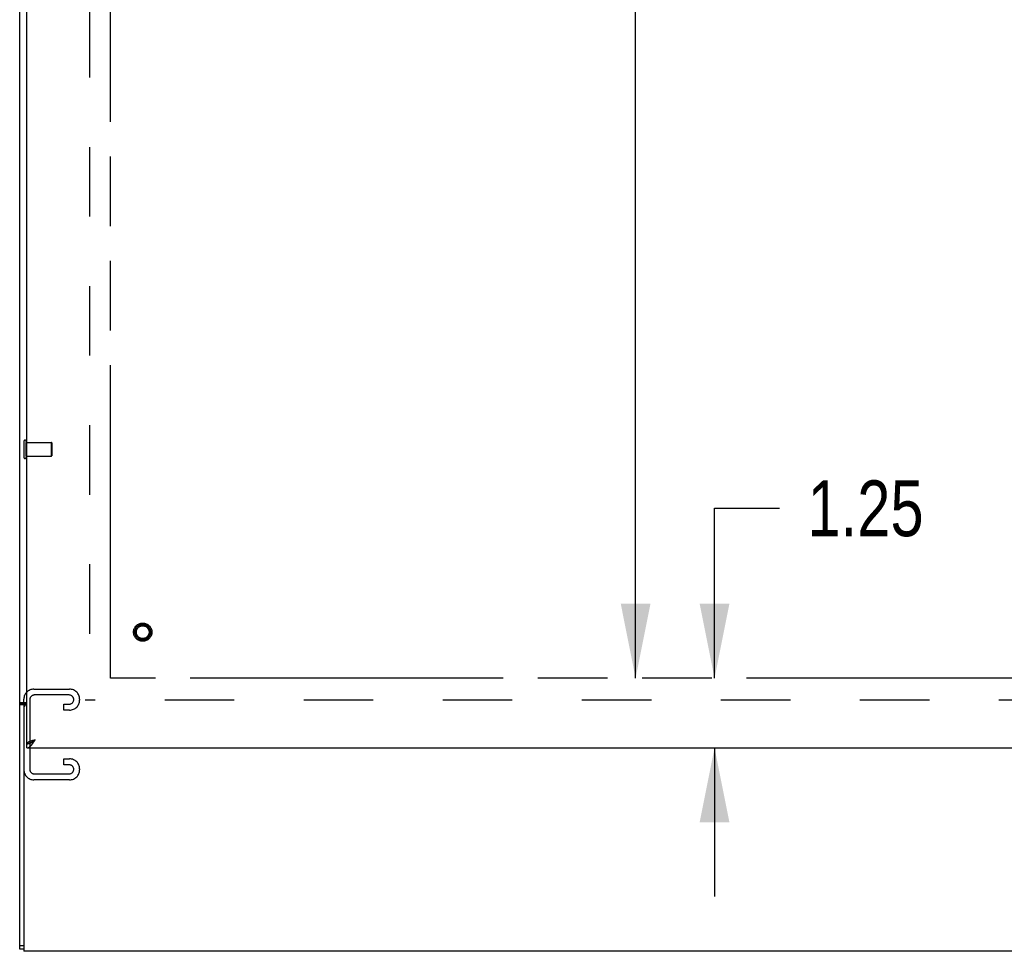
# Model space of a CAD drawing. Header units: inches. Extents: x 0 to 227, y 0 to 147.
# Tile 202 of 247: x 159 to 177, y 47 to 63. Entities that reach past the tile are written whole.
import ezdxf

# ---------------------------------------------------------------- set-up
doc = ezdxf.new("R2010")
doc.units = ezdxf.units.IN
doc.header["$LTSCALE"] = 12.466667
doc.header["$MEASUREMENT"] = 0
doc.linetypes.add('HIDDEN', pattern=[0.2, 0.1, -0.1])
doc.linetypes.add('PHANTOM', pattern=[0.8, 0.45, -0.05, 0.1, -0.05, 0.1, -0.05])
doc.layers.get('0').update_dxf_attribs({"linetype": 'CONTINUOUS'})
for name, color, linetype in [('02___PRT_ALL_AXES', 7, 'CONTINUOUS'), ('AVAILABLE_DOOR_SPACE_REAR', 7, 'CONTINUOUS'), ('DEFAULT_2', 8, 'HIDDEN'), ('DIMENSIONS', 7, 'CONTINUOUS')]:
    doc.layers.add(name, color=color, linetype=linetype)
doc.styles.get("Standard").update_dxf_attribs({"font": 'txt', "width": 0.8})
doc.dimstyles.new('DIMSTYLE_2', dxfattribs={"dimtxt": 1, "dimasz": 1.333333, "dimexe": 0.09, "dimexo": 0.07, "dimgap": 0.0375, "dimtad": 0, "dimtih": 1, "dimtoh": 1, "dimzin": 4, "dimdsep": 46, "dimtxsty": 'Standard', "dimblk": '_FILLED', "dimblk1": '_FILLED', "dimblk2": '_FILLED', "dimcen": 0.09, "dimadec": 0, "dimazin": 0, "dimtfac": 1, "dimtofl": 0, "dimtmove": 0, "dimatfit": 3, "dimldrblk": '_FILLED', "dimfxl": 0, "dimtolj": 1, "dimtzin": 4, "dimarcsym": 0})

# ---------------------------------------------------------------- blocks, each defined once
blk = doc.blocks.new('_FILLED')
at = {"color": 0, "linetype": 'ByBlock'}
blk.add_solid([(0, 0), (-1, 0.2), (-1, -0.2)], dxfattribs=at)
blk = doc.blocks.new('*D29')
at = {"layer": 'DIMENSIONS', "color": 2, "linetype": 'Continuous'}
for p, q in [((160.772, 78.341), (171.764, 78.341)), ((187.757, 78.341), (176.764, 78.341))]:
    blk.add_line(p, q, dxfattribs=at)
at = {"layer": 'DIMENSIONS', "color": 2, "linetype": 'Continuous', "xscale": 1.3333333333, "yscale": 1.3333333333, "zscale": 1.3333333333, "rotation": 180}
blk.add_blockref('_FILLED', (160.772, 78.341), dxfattribs=at)
at = {"layer": 'DIMENSIONS', "color": 2, "linetype": 'Continuous', "xscale": 1.3333333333, "yscale": 1.3333333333, "zscale": 1.3333333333}
blk.add_blockref('_FILLED', (187.757, 78.341), dxfattribs=at)
at = {"layer": 'DIMENSIONS', "color": 2, "linetype": 'Continuous', "insert": (174.264, 78.841), "char_height": 1, "width": 4, "attachment_point": 2, "line_spacing_factor": 0.9}
blk.add_mtext('26.98', dxfattribs=at)
blk = doc.blocks.new('*D31')
at = {"layer": 'DIMENSIONS', "color": 2, "linetype": 'Continuous'}
for p, q in [((170.186, 87.97), (170.186, 71.809)), ((170.186, 51.417), (170.186, 69.809))]:
    blk.add_line(p, q, dxfattribs=at)
at = {"layer": 'DIMENSIONS', "color": 2, "linetype": 'Continuous', "xscale": 1.3333333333, "yscale": 1.3333333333, "zscale": 1.3333333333}
for p, rotation in [((170.186, 87.97), 90), ((170.186, 51.417), 270)]:
    blk.add_blockref('_FILLED', p, dxfattribs=dict(at, rotation=rotation))
at = {"layer": 'DIMENSIONS', "color": 2, "linetype": 'Continuous', "insert": (170.186, 71.309), "char_height": 1, "width": 4, "attachment_point": 2, "line_spacing_factor": 0.9}
blk.add_mtext('36.55', dxfattribs=at)
blk = doc.blocks.new('*D36')
at = {"layer": 'DIMENSIONS', "color": 2, "linetype": 'Continuous'}
for p, q in [((171.601, 51.417), (171.601, 54.462)), ((171.601, 54.462), (172.768, 54.462)), ((160.28, 50.167), (172.801, 50.167)), ((171.601, 50.167), (171.601, 47.5))]:
    blk.add_line(p, q, dxfattribs=at)
at = {"layer": 'DIMENSIONS', "color": 2, "linetype": 'Continuous', "xscale": 1.3333333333, "yscale": 1.3333333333, "zscale": 1.3333333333}
for p, rotation in [((171.601, 51.417), 270), ((171.601, 50.167), 90)]:
    blk.add_blockref('_FILLED', p, dxfattribs=dict(at, rotation=rotation))
at = {"layer": 'DIMENSIONS', "color": 2, "linetype": 'Continuous', "insert": (173.268, 54.962), "char_height": 1, "width": 3.2, "attachment_point": 1, "line_spacing_factor": 0.9}
blk.add_mtext('1.25', dxfattribs=at)

msp = doc.modelspace()

# ---------------------------------------------------------------- linework, layer by layer
at = {"color": 3, "linetype": 'Continuous'}
for p, q in [((159.141, 46.558), (159.141, 92.741)), ((159.272, 50.247), (159.272, 89.14)), ((159.272, 50.972), (159.141, 50.972)), ((159.188, 50.964), (159.177, 50.961)), ((159.272, 50.247), (159.273, 50.247)), ((159.272, 50.167), (189.007, 50.167)), ((159.355, 50.292), (159.348, 50.289)), ((159.362, 50.294), (159.355, 50.292)), ((159.383, 50.301), (159.373, 50.298)), ((159.398, 50.306), (159.383, 50.301)), ((159.39, 50.269), (159.395, 50.277)), ((159.395, 50.277), (159.4, 50.284)), ((159.417, 50.312), (159.398, 50.306)), ((159.4, 50.284), (159.405, 50.292)), ((159.405, 50.292), (159.417, 50.312))]:
    msp.add_line(p, q, dxfattribs=at)
at = {"color": 7, "linetype": 'Continuous'}
for p, q in [((159.216, 50.938), (159.141, 50.938)), ((159.216, 50.938), (159.216, 46.52)), ((159.272, 50.167), (159.272, 50.242)), ((159.273, 50.247), (159.307, 50.247)), ((159.39, 50.291), (159.395, 50.295)), ((159.4, 50.3), (159.395, 50.297)), ((159.395, 50.295), (159.4, 50.298)), ((159.404, 50.303), (159.4, 50.3)), ((159.4, 50.298), (159.405, 50.302)), ((159.41, 50.307), (159.404, 50.303)), ((159.405, 50.302), (159.417, 50.312)), ((159.417, 50.312), (159.41, 50.307)), ((159.216, 46.62), (159.141, 46.62)), ((159.216, 46.558), (159.141, 46.558)), ((218.941, 46.52), (159.216, 46.52))]:
    msp.add_line(p, q, dxfattribs=at)
at = {"color": 3, "linetype": 'Continuous'}
for points in [[(159.177, 50.961), (159.173, 50.961), (159.169, 50.96), (159.166, 50.959), (159.163, 50.958), (159.16, 50.957), (159.157, 50.956), (159.154, 50.954), (159.152, 50.953), (159.15, 50.952), (159.148, 50.951), (159.146, 50.949), (159.145, 50.948), (159.144, 50.946), (159.143, 50.945), (159.142, 50.943), (159.142, 50.941), (159.141, 50.94), (159.141, 50.938)], [(159.213, 50.972), (159.21, 50.971), (159.207, 50.97), (159.204, 50.968), (159.2, 50.967), (159.196, 50.966), (159.192, 50.965), (159.188, 50.964)], [(159.272, 50.167), (159.275, 50.167), (159.277, 50.167), (159.28, 50.167), (159.282, 50.167), (159.285, 50.168), (159.287, 50.168), (159.29, 50.169), (159.292, 50.17), (159.295, 50.171), (159.297, 50.172), (159.3, 50.173), (159.302, 50.174), (159.305, 50.175), (159.307, 50.177), (159.31, 50.178), (159.312, 50.18), (159.315, 50.182), (159.317, 50.183), (159.32, 50.185), (159.322, 50.187), (159.325, 50.189), (159.327, 50.191), (159.33, 50.194), (159.332, 50.196), (159.335, 50.198), (159.337, 50.201), (159.34, 50.204), (159.342, 50.206), (159.345, 50.209), (159.347, 50.212), (159.35, 50.215), (159.352, 50.218), (159.355, 50.221), (159.357, 50.224), (159.36, 50.227), (159.362, 50.23), (159.365, 50.233), (159.367, 50.237), (159.37, 50.24)], [(159.348, 50.289), (159.345, 50.288), (159.342, 50.287), (159.338, 50.286), (159.335, 50.285), (159.332, 50.284), (159.329, 50.282), (159.326, 50.281), (159.323, 50.28), (159.32, 50.279), (159.318, 50.278), (159.315, 50.277), (159.312, 50.276), (159.31, 50.274), (159.307, 50.273), (159.305, 50.272), (159.302, 50.271), (159.3, 50.27), (159.298, 50.269), (159.296, 50.267), (159.294, 50.266), (159.292, 50.265), (159.29, 50.264), (159.288, 50.263), (159.287, 50.262), (159.285, 50.26), (159.283, 50.259), (159.282, 50.258), (159.281, 50.257), (159.279, 50.256), (159.278, 50.255), (159.277, 50.253), (159.276, 50.252), (159.275, 50.251), (159.275, 50.25), (159.274, 50.249), (159.273, 50.248), (159.273, 50.247)], [(159.373, 50.298), (159.369, 50.296), (159.362, 50.294)], [(159.37, 50.24), (159.372, 50.244), (159.375, 50.247), (159.377, 50.251), (159.38, 50.254), (159.382, 50.258), (159.385, 50.262), (159.39, 50.269)]]:
    msp.add_lwpolyline(points, dxfattribs=at)
at = {"color": 7, "linetype": 'Continuous'}
for points in [[(159.227, 50.949), (159.225, 50.948), (159.223, 50.947), (159.222, 50.946), (159.22, 50.945), (159.219, 50.944), (159.218, 50.943), (159.217, 50.941), (159.216, 50.94), (159.216, 50.939), (159.216, 50.938)], [(159.251, 50.972), (159.25, 50.97), (159.25, 50.969), (159.249, 50.967), (159.249, 50.966), (159.248, 50.964), (159.247, 50.963), (159.246, 50.961), (159.245, 50.96), (159.243, 50.959), (159.242, 50.957), (159.24, 50.956), (159.238, 50.955), (159.237, 50.954), (159.235, 50.953), (159.233, 50.952), (159.231, 50.951), (159.227, 50.949)], [(159.272, 50.242), (159.275, 50.242), (159.277, 50.242), (159.28, 50.242), (159.282, 50.242), (159.285, 50.242), (159.287, 50.242), (159.29, 50.243), (159.292, 50.243), (159.295, 50.244), (159.297, 50.244), (159.3, 50.245), (159.302, 50.245), (159.305, 50.246), (159.307, 50.246)], [(159.307, 50.246), (159.31, 50.247), (159.312, 50.248), (159.315, 50.249), (159.317, 50.25), (159.32, 50.251), (159.322, 50.252), (159.325, 50.253), (159.327, 50.254), (159.33, 50.255), (159.332, 50.256), (159.335, 50.257), (159.337, 50.258), (159.34, 50.259), (159.342, 50.261), (159.345, 50.262), (159.347, 50.263)], [(159.347, 50.263), (159.35, 50.265), (159.352, 50.266), (159.355, 50.268), (159.357, 50.269), (159.36, 50.271), (159.362, 50.272), (159.365, 50.274)], [(159.395, 50.297), (159.393, 50.296), (159.391, 50.295), (159.389, 50.293), (159.387, 50.292), (159.385, 50.29), (159.383, 50.289), (159.381, 50.287), (159.379, 50.286), (159.377, 50.285), (159.376, 50.283), (159.374, 50.282), (159.372, 50.28), (159.37, 50.279), (159.369, 50.278), (159.367, 50.276), (159.366, 50.275), (159.365, 50.274)], [(159.365, 50.274), (159.367, 50.275), (159.37, 50.277), (159.372, 50.279), (159.375, 50.28), (159.377, 50.282), (159.38, 50.284), (159.382, 50.286), (159.385, 50.287), (159.39, 50.291)]]:
    msp.add_lwpolyline(points, dxfattribs=at)
msp.add_arc((159.276, 50.885), 0.06, 93.8295, 180, dxfattribs=at)
at = {"layer": '02___PRT_ALL_AXES', "color": 8, "linetype": 'HIDDEN'}
for p, q in [((159.259, 55.396), (159.259, 55.644)), ((159.259, 55.644), (159.706, 55.644)), ((159.259, 55.396), (159.706, 55.396))]:
    msp.add_line(p, q, dxfattribs=at)
msp.add_circle((161.347, 52.242), 0.124, dxfattribs=at)
at = {"layer": 'AVAILABLE_DOOR_SPACE_REAR', "color": 4, "linetype": 'PHANTOM'}
for p, q in [((160.772, 51.417), (160.772, 87.97)), ((187.757, 51.417), (160.772, 51.417))]:
    msp.add_line(p, q, dxfattribs=at)
at = {"layer": 'DEFAULT_2', "color": 8, "linetype": 'HIDDEN'}
for p, q in [((160.391, 88.366), (160.391, 51.02)), ((159.216, 55.662), (159.216, 55.378)), ((159.259, 55.662), (159.259, 55.378)), ((159.706, 55.644), (159.706, 55.396)), ((159.716, 55.634), (159.716, 55.406)), ((159.396, 51.22), (160.036, 51.22)), ((159.216, 50.938), (159.216, 51.04)), ((159.32, 51.026), (159.32, 49.789)), ((160.022, 51.116), (159.41, 51.116)), ((160.216, 51.04), (160.216, 51.025)), ((159.935, 50.845), (159.935, 50.949)), ((159.935, 50.949), (160.022, 50.949)), ((217.841, 51.02), (160.316, 51.02)), ((160.036, 50.845), (159.935, 50.845)), ((159.935, 49.866), (159.935, 49.97)), ((159.935, 49.97), (160.036, 49.97)), ((160.022, 49.866), (159.935, 49.866)), ((160.216, 49.79), (160.216, 49.775)), ((159.41, 49.699), (160.022, 49.699)), ((160.036, 49.595), (159.396, 49.595))]:
    msp.add_line(p, q, dxfattribs=at)
for radius in [0.164, 0.142, 0.124, 0.114]:
    msp.add_circle((161.347, 52.242), radius, dxfattribs=at)
for centre, radius, start, end in [((159.238, 55.662), 0.0215, 0, 180), ((159.706, 55.634), 0.01, 0, 90), ((159.238, 55.378), 0.0215, 180, 360), ((159.706, 55.406), 0.01, 270, 360), ((159.396, 51.04), 0.18, 90, 180), ((160.036, 51.04), 0.18, 0, 90), ((159.41, 51.026), 0.09, 90, 180), ((160.022, 51.026), 0.09, 8.2192, 90), ((160.022, 51.039), 0.09, 270, 360), ((160.036, 51.025), 0.18, 270, 360), ((160.036, 49.79), 0.18, 0, 90), ((160.022, 49.776), 0.09, 8.2192, 90), ((159.396, 49.775), 0.18, 180, 270), ((159.41, 49.789), 0.09, 180, 270), ((160.022, 49.789), 0.09, 270, 360), ((160.036, 49.775), 0.18, 270, 360)]:
    msp.add_arc(centre, radius, start, end, dxfattribs=at)

# ---------------------------------------------------------------- dimensions: what is measured, and where the dimension line sits
at = {"layer": 'DIMENSIONS', "color": 2, "linetype": 'Continuous'}
for base, p1, p2, angle, picture, middle in [((160.7721, 78.3413), (187.7566, 51.4165), (160.7721, 87.9698), 180, '*D29', (174.2643, 78.3413)), ((170.186, 87.97), (187.757, 51.417), (187.757, 87.97), 90, '*D31', (170.186, 70.809)), ((171.601, 50.167), (160.772, 51.417), (160.21, 50.167), 270, '*D36', (174.868, 54.462))]:
    dim = msp.add_linear_dim(base=base, p1=p1, p2=p2, angle=angle, dimstyle='DIMSTYLE_2', dxfattribs=at)
    dim.commit()
    dim.dimension.update_dxf_attribs({"geometry": picture, "text_midpoint": middle, "dimtype": 160})

doc.saveas('drawing.dxf')
